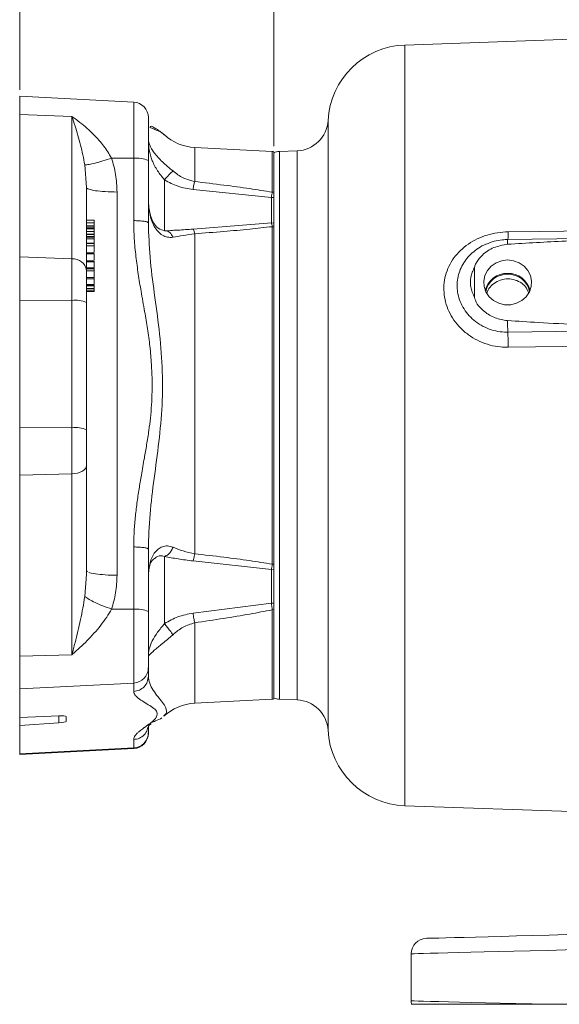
# Model space of a CAD drawing. Header units: inches. Extents: x 0.3 to 33.9, y 0.2 to 21.6.
# Tile 8 of 27: x 16.8 to 21, y 5 to 12.7. Entities that reach past the tile are written whole.
import ezdxf

# ---------------------------------------------------------------- set-up
doc = ezdxf.new("R2010")
doc.units = ezdxf.units.IN
doc.header["$MEASUREMENT"] = 0
doc.layers.add('SLD-0', color=7, linetype='Continuous', lineweight=15)
doc.styles.add('SLDTEXTSTYLE0', font='TXT', dxfattribs={"width": 0.75})
doc.dimstyles.new('SLDDIMSTYLE0', dxfattribs={"dimtxt": 0.25, "dimasz": 0.13, "dimexe": 0, "dimexo": 0.0625, "dimgap": 0.0625, "dimtad": 0, "dimtih": 1, "dimtoh": 1, "dimrnd": 1e-09, "dimzin": 12, "dimdsep": 46, "dimtxsty": 'SLDTEXTSTYLE0', "dimsah": 1, "dimcen": 0.09, "dimadec": 0, "dimazin": 3, "dimtfac": 1, "dimtofl": 0, "dimtmove": 0, "dimatfit": 3, "dimfxl": 1, "dimfrac": 2, "dimtolj": 1, "dimtzin": 12, "dimarcsym": 0})

# ---------------------------------------------------------------- blocks, each defined once
blk = doc.blocks.new('_D_8')
at = {"layer": 'SLD-0'}
for p, q in [((18.751, 11.6936), (18.751, 13.5957)), ((18.751, 13.4707), (20.4163, 13.4707)), ((20.5559, 13.5075), (20.5051, 13.5075)), ((20.5051, 13.5075), (20.5051, 13.1106)), ((21.5141, 13.5075), (21.5649, 13.5075)), ((21.5649, 13.5075), (21.5649, 13.1106)), ((23.319, 13.4707), (21.6536, 13.4707)), ((20.5051, 13.1106), (20.5559, 13.1106)), ((21.5649, 13.1106), (21.5141, 13.1106))]:
    blk.add_line(p, q, dxfattribs=at)
for points in [[(18.751, 13.4707), (18.881, 13.4507), (18.881, 13.4907)], [(23.319, 13.4707), (23.189, 13.4907), (23.189, 13.4507)]]:
    blk.add_solid(points, dxfattribs=at)
at = {"layer": 'SLD-0', "char_height": 0.25, "attachment_point": 1, "style": 'SLDTEXTSTYLE0'}
for s, insert in [('4.57', (20.6101, 13.8805, -2.4475)), ('116.0', (20.6193, 13.4329, -2.4475))]:
    blk.add_mtext(s, dxfattribs=dict(at, insert=insert))
blk = doc.blocks.new('_D_9')
at = {"layer": 'SLD-0'}
for p, q in [((16.776, 12.1331), (16.776, 14.7768)), ((16.776, 14.6518), (19.4288, 14.6518)), ((19.5684, 14.6886), (19.5176, 14.6886)), ((19.5176, 14.6886), (19.5176, 14.2917)), ((20.5266, 14.6886), (20.5774, 14.6886)), ((20.5774, 14.6886), (20.5774, 14.2917)), ((23.319, 14.6518), (20.6661, 14.6518)), ((19.5176, 14.2917), (19.5684, 14.2917)), ((20.5774, 14.2917), (20.5266, 14.2917))]:
    blk.add_line(p, q, dxfattribs=at)
for points in [[(16.776, 14.6518), (16.906, 14.6318), (16.906, 14.6718)], [(23.319, 14.6518), (23.189, 14.6718), (23.189, 14.6318)]]:
    blk.add_solid(points, dxfattribs=at)
at = {"layer": 'SLD-0', "char_height": 0.25, "attachment_point": 1, "style": 'SLDTEXTSTYLE0'}
for s, insert in [('6.54', (19.6226, 15.0616, -2.4475)), ('166.2', (19.6318, 14.614, -2.4475))]:
    blk.add_mtext(s, dxfattribs=dict(at, insert=insert))

msp = doc.modelspace()

# ---------------------------------------------------------------- linework, layer by layer
at = {"color": 7, "linetype": 'Continuous', "lineweight": 15}
for p, q in [((23.319, 12.6045), (19.7703, 12.4806)), ((17.6622, 12.0367), (16.776, 12.0831)), ((16.776, 12.0831), (16.776, 11.9419)), ((16.776, 11.9419), (17.1822, 11.926)), ((16.776, 11.9419), (16.776, 10.8339)), ((17.1822, 10.818), (17.1822, 11.926)), ((17.8972, 11.784), (17.898, 11.7829)), ((18.7391, 11.6525), (18.1361, 11.6841)), ((18.751, 11.3358), (18.751, 11.6507)), ((18.932, 11.6584), (18.7948, 11.6536)), ((17.4899, 11.6016), (17.6622, 11.6003)), ((17.6622, 11.1158), (17.6622, 11.6003)), ((17.776, 11.5836), (17.776, 11.0991)), ((17.296, 11.3727), (17.282, 11.5493)), ((17.296, 10.7288), (17.296, 11.3727)), ((17.5329, 11.3378), (17.5329, 8.3595)), ((18.1235, 11.3574), (18.7329, 11.2964)), ((18.7391, 11.3374), (18.751, 11.3358)), ((18.751, 11.0682), (18.751, 11.3358)), ((18.7328, 11.2964), (18.7328, 11.0976)), ((18.7328, 11.2964), (18.751, 11.2954)), ((17.356, 11.1203), (17.296, 11.1203)), ((17.356, 11.1182), (17.296, 11.1182)), ((17.356, 11.0978), (17.296, 11.0978)), ((17.356, 11.0766), (17.356, 11.0978)), ((18.7329, 11.0976), (18.1235, 11.0503)), ((18.7328, 11.0976), (18.751, 11.0958)), ((17.356, 11.0757), (17.296, 11.0757)), ((17.296, 11.0735), (17.356, 11.0735)), ((17.356, 11.06), (17.296, 11.06)), ((17.356, 11.0539), (17.296, 11.0539)), ((17.356, 11.0518), (17.296, 11.0518)), ((17.356, 11.0314), (17.296, 11.0314)), ((17.356, 11.0102), (17.356, 11.0314)), ((17.9558, 11.0389), (17.9141, 11.037)), ((17.9635, 11.0399), (17.9506, 11.0393)), ((18.7391, 11.0688), (18.7391, 8.4459)), ((18.751, 11.0675), (18.7391, 11.0688)), ((18.751, 8.4468), (18.751, 11.0675)), ((17.356, 11.0093), (17.296, 11.0093)), ((17.296, 11.0071), (17.356, 11.0071)), ((17.356, 10.9936), (17.296, 10.9936)), ((17.356, 10.9863), (17.296, 10.9863)), ((17.296, 10.9755), (17.356, 10.9755)), ((17.356, 10.9755), (17.356, 10.9863)), ((17.356, 10.9417), (17.356, 10.9755)), ((18.1361, 11.0137), (18.1361, 8.5264)), ((20.5578, 10.968), (20.5705, 10.9688)), ((22.3706, 10.9923), (20.5701, 10.9695)), ((17.356, 10.9408), (17.296, 10.9408)), ((17.296, 10.9373), (17.356, 10.9373)), ((17.356, 10.9203), (17.296, 10.9203)), ((17.356, 10.8697), (17.356, 10.9203)), ((17.1822, 10.818), (16.776, 10.8339)), ((16.776, 10.8339), (16.776, 10.4988)), ((17.1822, 10.4959), (17.1822, 10.818)), ((17.356, 10.8658), (17.296, 10.8658)), ((17.296, 10.8581), (17.356, 10.8581)), ((17.356, 10.8039), (17.296, 10.8039)), ((17.296, 10.7953), (17.356, 10.7953)), ((17.356, 10.8494), (17.356, 10.8541)), ((17.296, 10.7498), (17.356, 10.7498)), ((17.296, 10.7471), (17.356, 10.7471)), ((17.356, 10.7448), (17.296, 10.7448)), ((17.296, 10.7412), (17.356, 10.7412)), ((17.356, 10.7243), (17.296, 10.7243)), ((17.356, 10.676), (17.356, 10.7243)), ((20.3122, 10.5187), (20.3122, 10.7522)), ((17.356, 10.6732), (17.296, 10.6732)), ((17.296, 10.6646), (17.356, 10.6646)), ((17.356, 10.6534), (17.356, 10.6616)), ((17.296, 10.6191), (17.356, 10.6191)), ((17.296, 10.6164), (17.356, 10.6164)), ((17.356, 10.61), (17.296, 10.61)), ((17.296, 10.6078), (17.356, 10.6078)), ((17.356, 10.5873), (17.296, 10.5873)), ((17.356, 10.5856), (17.296, 10.5856)), ((17.356, 10.5709), (17.296, 10.5709)), ((17.296, 10.5649), (17.356, 10.5649)), ((17.1822, 10.4959), (16.776, 10.4988)), ((16.776, 10.4988), (16.776, 9.5086)), ((17.1822, 9.5057), (17.1822, 10.4959)), ((17.296, 9.4889), (17.296, 10.4791)), ((21.4455, 10.2597), (20.5703, 10.2487)), ((17.1822, 9.5057), (16.776, 9.5086)), ((16.776, 9.5086), (16.776, 9.1372)), ((17.1822, 9.1485), (17.1822, 9.5057)), ((17.296, 8.3944), (17.296, 9.2121)), ((17.1822, 9.1485), (16.776, 9.1372)), ((16.776, 9.1372), (16.776, 7.7301)), ((17.1822, 7.7414), (17.1822, 9.1485)), ((17.6622, 8.0951), (17.6622, 8.5796)), ((17.776, 8.5629), (17.776, 8.0783)), ((17.9022, 7.9841), (17.9022, 8.5058)), ((18.1235, 8.4707), (18.7329, 8.4043)), ((18.7391, 8.4458), (18.751, 8.4468)), ((18.751, 8.0922), (18.751, 8.4445)), ((17.2942, 8.3691), (17.296, 8.3944)), ((17.3045, 8.3882), (17.296, 8.3944)), ((18.7328, 8.4043), (18.751, 8.4059)), ((18.7328, 8.4043), (18.7328, 8.1416)), ((18.7329, 8.1416), (18.1235, 8.065)), ((18.7328, 8.1416), (18.751, 8.1421)), ((17.6622, 8.0951), (17.4899, 8.0963)), ((17.6622, 7.5219), (17.6622, 8.0951)), ((18.7391, 8.091), (18.751, 8.0922)), ((18.751, 7.3984), (18.751, 8.0922)), ((17.1822, 7.7414), (16.776, 7.7301)), ((16.776, 7.7301), (16.776, 7.4759)), ((17.776, 7.5754), (17.776, 7.6406)), ((17.6622, 7.5219), (16.776, 7.4759)), ((17.6622, 7.4567), (17.6622, 7.5219)), ((17.7717, 7.5536), (17.776, 7.5754)), ((17.7815, 7.5357), (17.7738, 7.553)), ((16.776, 7.4759), (16.776, 7.2546)), ((18.1361, 7.365), (18.7391, 7.3966)), ((18.7948, 7.3955), (18.932, 7.3907)), ((16.776, 7.2546), (17.0812, 7.2667)), ((16.776, 7.1927), (16.776, 7.2546)), ((17.0812, 7.2123), (16.776, 7.1927)), ((17.136, 7.2612), (17.136, 7.2234)), ((16.776, 7.1927), (16.776, 6.9714)), ((17.776, 7.136), (17.776, 7.1825)), ((17.6622, 7.0174), (17.6622, 7.0825)), ((16.776, 6.9714), (17.6622, 7.0174)), ((16.776, 6.9659), (17.6622, 7.0124)), ((16.776, 6.9714), (16.776, 6.9659)), ((19.7703, 6.5685), (21.2674, 6.5162)), ((19.819, 5.0514), (19.819, 5.4176)), ((21.7666, 5.0249), (20.8955, 5.0249))]:
    msp.add_line(p, q, dxfattribs=at)
at = {"color": 8, "linetype": 'Continuous', "lineweight": 15}
for p, q in [((19.7703, 12.4806), (19.7703, 9.5245)), ((17.6622, 11.6003), (17.6622, 12.0367)), ((19.1729, 11.8947), (19.1729, 7.1544)), ((18.1361, 11.6841), (18.1361, 11.4197)), ((18.7391, 11.6525), (18.7391, 11.3374)), ((18.7948, 11.6536), (18.7948, 9.5245)), ((18.932, 9.5245), (18.932, 11.6584)), ((17.9022, 11.0361), (17.9022, 11.4318)), ((18.7948, 9.5245), (18.7948, 7.3955)), ((18.932, 7.3907), (18.932, 9.5245)), ((19.7703, 9.5245), (19.7703, 6.5685)), ((17.282, 8.1934), (17.2942, 8.3691)), ((18.7391, 8.0909), (18.7391, 7.3966)), ((18.1361, 7.99), (18.1361, 7.365)), ((17.0812, 7.2667), (17.0812, 7.2123)), ((17.6622, 7.0124), (17.6622, 7.0174))]:
    msp.add_line(p, q, dxfattribs=at)
at = {"color": 7, "linetype": 'Continuous', "lineweight": 15, "flags": 128}
for points in [[(20.5732, 11.0287), (20.813, 11.0318), (21.7724, 11.0442), (23.319, 11.0641)], [(20.569, 10.8098), (20.5225, 10.8043), (20.479, 10.7882), (20.4411, 10.7626), (20.4113, 10.7289), (20.3914, 10.6894), (20.3826, 10.6464), (20.3856, 10.6028), (20.4, 10.5613), (20.4251, 10.5244), (20.4592, 10.4945), (20.5002, 10.4734), (20.5456, 10.4625), (20.5924, 10.4625), (20.6377, 10.4734), (20.6787, 10.4945), (20.7128, 10.5244), (20.7379, 10.5613), (20.7524, 10.6028), (20.7553, 10.6464), (20.7466, 10.6894), (20.7266, 10.7289), (20.6968, 10.7626), (20.6589, 10.7882), (20.6154, 10.8043), (20.569, 10.8098)], [(21.4483, 10.1421), (21.2085, 10.1392), (20.5732, 10.1312)], [(17.296, 9.2121), (17.2938, 9.2001), (17.2874, 9.1885), (17.277, 9.1778), (17.263, 9.1683), (17.2459, 9.1603), (17.2262, 9.1543), (17.2047, 9.1503), (17.1822, 9.1485)], [(19.9358, 5.5376), (19.942, 5.5378), (19.9606, 5.5383), (19.9915, 5.5391), (20.0344, 5.5402), (20.089, 5.5416), (20.1551, 5.5433), (20.2321, 5.5454), (20.3196, 5.5477), (20.417, 5.5502), (20.5236, 5.553), (20.6388, 5.556), (20.7617, 5.5592), (20.8916, 5.5626), (21.0276, 5.5662), (21.1688, 5.5699), (21.3143, 5.5737), (21.463, 5.5776), (21.6142, 5.5816), (21.7666, 5.5855)], [(21.7666, 5.4656), (21.6125, 5.4618), (21.4596, 5.458), (21.3089, 5.4543), (21.1612, 5.4507), (21.0175, 5.4471), (20.8785, 5.4437), (20.7451, 5.4404), (20.6181, 5.4373), (20.4983, 5.4344), (20.3864, 5.4316), (20.283, 5.4291), (20.1887, 5.4267), (20.1042, 5.4247), (20.0299, 5.4228), (19.9662, 5.4213), (19.9136, 5.42), (19.8724, 5.419), (19.8428, 5.4182), (19.8249, 5.4178), (19.819, 5.4176)], [(19.819, 5.0514), (19.825, 5.0513), (19.8432, 5.0508), (19.8734, 5.0501), (19.9153, 5.0491), (19.9688, 5.0478), (20.0336, 5.0462), (20.1092, 5.0443), (20.1951, 5.0422), (20.2909, 5.0398), (20.396, 5.0372), (20.5097, 5.0344), (20.6314, 5.0314), (20.7602, 5.0283), (20.8955, 5.0249)]]:
    msp.add_lwpolyline(points, dxfattribs=at)
at = {"color": 7, "linetype": 'Continuous', "lineweight": 15}
for centre, radius, start, end in [((19.792, 11.861), 0.62, 92, 176.88827), ((17.656, 11.9169), 0.12, 360, 87), ((18.9233, 11.9082), 0.25, 272, 356.88827), ((18.156, 12.0636), 0.38, 227.39601, 267), ((18.736, 11.5926), 0.06, 75.52249, 87), ((18.799, 11.5337), 0.12, 92, 113.57818), ((17.689, 11.3879), 0.2142, 66.0548, 97.18895), ((17.191, 10.7121), 0.1063, 9.02463, 94.71563), ((20.5641, 10.5304), 0.1752, 88.39286, 165.64629), ((20.564, 10.5313), 0.1681, 88.3112, 169.01038), ((20.5739, 10.5304), 0.1752, 14.35434, 91.60651), ((20.5739, 10.5313), 0.1681, 10.98969, 91.68874), ((17.209, 10.2834), 0.2142, 66.05472, 97.18895), ((23.0665, 10.3648), 2.4989, 180.5846, 182.66136), ((17.8147, 10.1227), 2.7585, 0.17796, 2.61975), ((17.209, 9.2932), 0.2142, 66.05452, 97.18907), ((17.689, 7.8826), 0.2142, 66.05523, 97.18859), ((17.6566, 7.6411), 0.1193, 272.70003, 359.73547), ((18.156, 6.9855), 0.38, 93, 132.99119), ((18.736, 7.4565), 0.06, 273, 284.47751), ((18.799, 7.5154), 0.12, 246.42182, 268), ((18.9233, 7.1409), 0.25, 3.11173, 88), ((17.6566, 7.1366), 0.1193, 272.6998, 359.73556), ((17.656, 7.1322), 0.12, 273, 0), ((19.792, 7.1881), 0.62, 183.11173, 268), ((19.939, 5.4176), 0.12, 91.5, 180), ((19.939, 5.0514), 0.12, 180, 192.75741)]:
    msp.add_arc(centre, radius, start, end, dxfattribs=at)
at = {"color": 8, "linetype": 'Continuous', "lineweight": 15}
for centre, radius, start, end in [((20.2498, 11.0134), 0.3237, 352.15376, 2.71671), ((20.7351, 10.9402), 0.1676, 169.92656, 182.91209)]:
    msp.add_arc(centre, radius, start, end, dxfattribs=at)
at = {"color": 7, "linetype": 'Continuous', "lineweight": 15}
for centre, start_param, end_param in [((17.076, 7.2581), 6.275809, 7.759339), ((17.076, 7.2203), 4.792279, 6.275809)]:
    msp.add_ellipse(centre, major_axis=(0.06, 0.0032), ratio=0.139378, start_param=start_param, end_param=end_param, dxfattribs=at)
for points, knots in [([(17.1822, 11.926), (17.1903, 11.9013), (17.2057, 11.8537), (17.228, 11.7791), (17.2485, 11.7041), (17.2672, 11.6282), (17.2771, 11.5752), (17.282, 11.5493)], [0, 0, 0, 0, 0.217519, 0.419967, 0.620321, 0.81459, 1, 1, 1, 1]), ([(17.1822, 11.926), (17.2031, 11.9109), (17.2428, 11.882), (17.3003, 11.8337), (17.3628, 11.7742), (17.4305, 11.7001), (17.4703, 11.634), (17.4899, 11.6016)], [0, 0, 0, 0, 0.1838597, 0.3501776, 0.5141937, 0.7618964, 1, 1, 1, 1]), ([(17.776, 11.9157), (17.776, 11.9161), (17.776, 11.918), (17.776, 11.9075), (17.776, 11.8826), (17.776, 11.8411), (17.776, 11.7869), (17.776, 11.7231), (17.776, 11.6546), (17.776, 11.6068), (17.776, 11.5836)], [0, 0, 0, 0, 0.029866, 0.165473, 0.306719, 0.450961, 0.595204, 0.736449, 0.872056, 1, 1, 1, 1]), ([(17.8983, 11.7841), (17.8872, 11.7934), (17.863, 11.8137), (17.8261, 11.8363), (17.7994, 11.8525), (17.7922, 11.8477), (17.7896, 11.8459)], [0, 0, 0, 0, 0.236233, 0.512534, 0.819929, 1, 1, 1, 1]), ([(17.9022, 11.4318), (17.9022, 11.4319), (17.9014, 11.4328), (17.8825, 11.4554), (17.8433, 11.5049), (17.8017, 11.5848), (17.7788, 11.67), (17.777, 11.7181), (17.776, 11.7436)], [0, 0, 0, 0, 0.001072, 0.00884, 0.221406, 0.454856, 0.711389, 1, 1, 1, 1]), ([(17.776, 11.7436), (17.7776, 11.7314), (17.7809, 11.7075), (17.8112, 11.6545), (17.8497, 11.6082), (17.8852, 11.5722), (17.9259, 11.536), (17.9537, 11.5131), (17.9679, 11.5015)], [0, 0, 0, 0, 0.264292, 0.514646, 0.639427, 0.755184, 0.875411, 1, 1, 1, 1]), ([(17.282, 11.5493), (17.2918, 11.5501), (17.3115, 11.5516), (17.3615, 11.5627), (17.4221, 11.5794), (17.4673, 11.5942), (17.4899, 11.6016)], [0, 0, 0, 0, 0.250037, 0.499973, 0.749922, 1, 1, 1, 1]), ([(17.4899, 11.6016), (17.5023, 11.5594), (17.5278, 11.4732), (17.5312, 11.3836), (17.5329, 11.3378)], [0, 0, 0, 0, 0.48899, 1, 1, 1, 1]), ([(17.9679, 11.5015), (17.9633, 11.498), (17.9542, 11.4911), (17.9317, 11.4684), (17.9134, 11.4457), (17.9022, 11.4318)], [0, 0, 0, 0, 0.280676, 0.561227, 1, 1, 1, 1]), ([(17.9679, 11.5015), (17.9933, 11.4819), (18.0432, 11.4437), (18.1055, 11.4276), (18.1361, 11.4197)], [0, 0, 0, 0, 0.509707, 1, 1, 1, 1]), ([(17.9022, 11.4318), (17.9364, 11.4136), (18.0057, 11.3765), (18.0839, 11.3638), (18.1235, 11.3574)], [0, 0, 0, 0, 0.492473, 1, 1, 1, 1]), ([(18.1361, 11.4197), (18.134, 11.4118), (18.1298, 11.396), (18.1256, 11.3702), (18.1235, 11.3574)], [0, 0, 0, 0, 0.5, 1, 1, 1, 1]), ([(18.1361, 11.4197), (18.2118, 11.4105), (18.3548, 11.3932), (18.556, 11.3661), (18.6808, 11.3466), (18.7391, 11.3374)], [0, 0, 0, 0, 0.375028, 0.708296, 1, 1, 1, 1]), ([(17.5329, 11.3378), (17.5014, 11.3385), (17.4386, 11.3399), (17.3607, 11.3481), (17.3065, 11.3594), (17.2995, 11.3682), (17.296, 11.3727)], [0, 0, 0, 0, 0.25, 0.499999, 0.75, 1, 1, 1, 1]), ([(18.7328, 11.2964), (18.7339, 11.3045), (18.736, 11.3206), (18.7381, 11.3318), (18.7391, 11.3374)], [0, 0, 0, 0, 0.498106, 1, 1, 1, 1]), ([(18.751, 11.2954), (18.751, 11.301), (18.751, 11.3116), (18.751, 11.3252), (18.751, 11.3323), (18.751, 11.3358)], [0, 0, 0, 0, 0.349974, 0.6711, 1, 1, 1, 1]), ([(17.9141, 11.037), (17.8975, 11.0388), (17.8634, 11.0426), (17.8146, 11.0938), (17.7815, 11.1784), (17.7779, 11.2508), (17.776, 11.289)], [0, 0, 0, 0, 0.2213972, 0.454754, 0.712408, 1, 1, 1, 1]), ([(17.9679, 10.9864), (17.9537, 10.9857), (17.9259, 10.9842), (17.8851, 11.0009), (17.8497, 11.0298), (17.8112, 11.0835), (17.7808, 11.1721), (17.7776, 11.2494), (17.776, 11.289)], [0, 0, 0, 0, 0.124655, 0.244916, 0.36085, 0.485732, 0.736129, 1, 1, 1, 1]), ([(17.356, 11.1182), (17.356, 11.1176), (17.356, 11.116), (17.356, 11.1109), (17.356, 11.1046), (17.356, 11.0997), (17.356, 11.0978)], [0, 0, 0, 0, 0.113921, 0.296222, 0.733113, 1, 1, 1, 1]), ([(17.6622, 8.5796), (17.6629, 8.6172), (17.6642, 8.6925), (17.6736, 8.8056), (17.687, 8.9189), (17.7035, 9.0293), (17.7232, 9.1466), (17.7433, 9.2603), (17.7633, 9.3766), (17.7799, 9.4795), (17.793, 9.5828), (17.8013, 9.6838), (17.8054, 9.7886), (17.8052, 9.8935), (17.8004, 10.0104), (17.7895, 10.1377), (17.7708, 10.2745), (17.7458, 10.4169), (17.7207, 10.5583), (17.6971, 10.7011), (17.6787, 10.8374), (17.6651, 10.9762), (17.6632, 11.0693), (17.6622, 11.1158)], [0, 0, 0, 0, 0.044121, 0.088391, 0.133264, 0.178143, 0.219565, 0.272967, 0.313821, 0.358278, 0.395356, 0.436113, 0.477345, 0.518447, 0.559227, 0.614603, 0.668261, 0.721146, 0.784062, 0.836547, 0.890812, 0.945373, 1, 1, 1, 1]), ([(17.6622, 11.1158), (17.6773, 11.1155), (17.7075, 11.1148), (17.7449, 11.1108), (17.7709, 11.1054), (17.7743, 11.1012), (17.776, 11.0991)], [0, 0, 0, 0, 0.2500008, 0.4999986, 0.7500008, 1, 1, 1, 1]), ([(17.776, 11.0991), (17.7791, 11.0098), (17.7855, 10.8278), (17.8221, 10.5522), (17.8619, 10.2689), (17.8878, 9.9783), (17.8874, 9.6853), (17.8596, 9.3963), (17.8209, 9.1143), (17.7852, 8.8371), (17.779, 8.6531), (17.776, 8.5629)], [0, 0, 0, 0, 0.107097, 0.218314, 0.33113, 0.446406, 0.562697, 0.674583, 0.78576, 0.894964, 1, 1, 1, 1]), ([(18.7391, 11.0688), (18.7381, 11.0751), (18.736, 11.0878), (18.7339, 11.0943), (18.7328, 11.0975)], [0, 0, 0, 0, 0.501903, 1, 1, 1, 1]), ([(17.356, 11.0756), (17.356, 11.0756), (17.356, 11.0757), (17.356, 11.0751), (17.356, 11.074), (17.356, 11.0735)], [0, 0, 0, 0, 0.291287, 0.67663, 1, 1, 1, 1]), ([(17.356, 11.06), (17.356, 11.0604), (17.356, 11.0615), (17.356, 11.0645), (17.356, 11.068), (17.356, 11.0714), (17.356, 11.0728), (17.356, 11.0735)], [0, 0, 0, 0, 0.100321, 0.269664, 0.605407, 0.831019, 1, 1, 1, 1]), ([(17.356, 11.06), (17.356, 11.0592), (17.356, 11.0572), (17.356, 11.0559), (17.356, 11.0552)], [0, 0, 0, 0, 0.387628, 1, 1, 1, 1]), ([(17.356, 11.0518), (17.356, 11.0512), (17.356, 11.0496), (17.356, 11.0445), (17.356, 11.0382), (17.356, 11.0333), (17.356, 11.0314)], [0, 0, 0, 0, 0.113921, 0.296222, 0.733113, 1, 1, 1, 1]), ([(17.9022, 11.037), (17.9093, 11.0369), (17.9235, 11.0367), (17.9478, 11.0221), (17.9603, 10.9999), (17.9679, 10.9864)], [0, 0, 0, 0, 0.2806743, 0.5612252, 1, 1, 1, 1]), ([(18.1235, 11.0503), (18.1256, 11.0476), (18.1298, 11.0422), (18.134, 11.0232), (18.1361, 11.0137)], [0, 0, 0, 0, 0.500001, 1, 1, 1, 1]), ([(18.7391, 11.0688), (18.6808, 11.0623), (18.5559, 11.0483), (18.3547, 11.0303), (18.2118, 11.0195), (18.1361, 11.0137)], [0, 0, 0, 0, 0.291847, 0.625114, 1, 1, 1, 1]), ([(18.751, 11.0674), (18.751, 11.0718), (18.751, 11.0802), (18.751, 11.0897), (18.751, 11.0937), (18.751, 11.0958)], [0, 0, 0, 0, 0.349839, 0.67103, 1, 1, 1, 1]), ([(20.5732, 10.1312), (20.5535, 10.1316), (20.5058, 10.1326), (20.4312, 10.1469), (20.3524, 10.1748), (20.2798, 10.2152), (20.2155, 10.2659), (20.1616, 10.3259), (20.1192, 10.3926), (20.0898, 10.4645), (20.0736, 10.5394), (20.0718, 10.6153), (20.084, 10.6901), (20.1104, 10.7613), (20.1497, 10.8272), (20.2009, 10.8856), (20.2623, 10.9355), (20.3322, 10.9756), (20.4087, 11.0052), (20.4898, 11.0242), (20.5454, 11.0272), (20.5732, 11.0287)], [0, 0, 0, 0, 0.038377, 0.09291, 0.147439, 0.201566, 0.255685, 0.308751, 0.361806, 0.414177, 0.466541, 0.51909, 0.571642, 0.624715, 0.677797, 0.731116, 0.784444, 0.838115, 0.891791, 0.945895, 1, 1, 1, 1]), ([(17.356, 11.0092), (17.356, 11.0092), (17.356, 11.0093), (17.356, 11.0087), (17.356, 11.0076), (17.356, 11.0071)], [0, 0, 0, 0, 0.291287, 0.67663, 1, 1, 1, 1]), ([(17.356, 10.9936), (17.356, 10.994), (17.356, 10.9951), (17.356, 10.9981), (17.356, 11.0016), (17.356, 11.005), (17.356, 11.0064), (17.356, 11.0071)], [0, 0, 0, 0, 0.100321, 0.2696653, 0.6054076, 0.8310197, 1, 1, 1, 1]), ([(17.356, 10.9936), (17.356, 10.9929), (17.356, 10.9907), (17.356, 10.9884), (17.356, 10.987), (17.356, 10.9863)], [0, 0, 0, 0, 0.220956, 0.60678, 1, 1, 1, 1]), ([(18.1361, 11.0137), (18.1054, 11.0092), (18.0431, 11.0001), (17.9932, 10.991), (17.9679, 10.9864)], [0, 0, 0, 0, 0.492137, 1, 1, 1, 1]), ([(20.5701, 10.9684), (20.5561, 10.9682), (20.52, 10.9678), (20.4627, 10.9568), (20.4218, 10.9412), (20.4015, 10.9335)], [0, 0, 0, 0, 0.242092, 0.623797, 1, 1, 1, 1]), ([(22.6688, 10.9959), (22.5888, 10.995), (22.1888, 10.9903), (21.6385, 10.979), (21.018, 10.9597), (20.7178, 10.941), (20.5677, 10.9317)], [0, 0, 0, 0, 0.114153, 0.570776, 0.785343, 1, 1, 1, 1]), ([(17.356, 10.9373), (17.356, 10.9382), (17.356, 10.9398), (17.356, 10.9409), (17.356, 10.9407), (17.356, 10.9407)], [0, 0, 0, 0, 0.53213, 0.901896, 1, 1, 1, 1]), ([(17.356, 10.9203), (17.356, 10.9221), (17.356, 10.9259), (17.356, 10.9307), (17.356, 10.9344), (17.356, 10.9364), (17.356, 10.9371), (17.356, 10.9373)], [0, 0, 0, 0, 0.3066163, 0.6364539, 0.8265049, 0.9565544, 1, 1, 1, 1]), ([(20.5677, 10.9317), (20.5316, 10.9255), (20.4595, 10.9131), (20.3764, 10.8585), (20.3328, 10.8045), (20.3151, 10.77), (20.3128, 10.7563), (20.3122, 10.7522)], [0, 0, 0, 0, 0.322606, 0.642639, 0.869131, 0.960935, 1, 1, 1, 1]), ([(17.356, 10.8108), (17.356, 10.8143), (17.356, 10.8228), (17.356, 10.8375), (17.356, 10.8504), (17.356, 10.8564), (17.356, 10.8581)], [0, 0, 0, 0, 0.22063, 0.522784, 0.8641, 1, 1, 1, 1]), ([(17.356, 10.7953), (17.356, 10.7969), (17.356, 10.8012), (17.356, 10.8042), (17.356, 10.8035), (17.356, 10.8034)], [0, 0, 0, 0, 0.319772, 0.868958, 1, 1, 1, 1]), ([(17.356, 10.7498), (17.356, 10.7504), (17.356, 10.7528), (17.356, 10.7599), (17.356, 10.772), (17.356, 10.7853), (17.356, 10.7925), (17.356, 10.7953)], [0, 0, 0, 0, 0.044817, 0.175112, 0.424423, 0.780643, 1, 1, 1, 1]), ([(17.296, 10.4791), (17.296, 10.5026), (17.296, 10.55), (17.296, 10.6166), (17.296, 10.678), (17.296, 10.7119), (17.296, 10.7288)], [0, 0, 0, 0, 0.2480752, 0.5000002, 0.7519247, 1, 1, 1, 1]), ([(17.356, 10.7412), (17.356, 10.7422), (17.356, 10.7438), (17.356, 10.7449), (17.356, 10.7447), (17.356, 10.7447)], [0, 0, 0, 0, 0.532129, 0.901896, 1, 1, 1, 1]), ([(17.356, 10.7243), (17.356, 10.7261), (17.356, 10.7298), (17.356, 10.7347), (17.356, 10.7384), (17.356, 10.7403), (17.356, 10.7411), (17.356, 10.7412)], [0, 0, 0, 0, 0.306615, 0.63645, 0.826502, 0.956542, 1, 1, 1, 1]), ([(20.3122, 10.7522), (20.3056, 10.7398), (20.2863, 10.7032), (20.2774, 10.6504), (20.282, 10.5829), (20.2996, 10.5455), (20.3122, 10.5187)], [0, 0, 0, 0, 0.169372, 0.500138, 0.642092, 1, 1, 1, 1]), ([(17.356, 10.6646), (17.356, 10.6662), (17.356, 10.6705), (17.356, 10.6735), (17.356, 10.6729), (17.356, 10.6727)], [0, 0, 0, 0, 0.319772, 0.868958, 1, 1, 1, 1]), ([(17.356, 10.6191), (17.356, 10.6197), (17.356, 10.6221), (17.356, 10.6292), (17.356, 10.6413), (17.356, 10.6546), (17.356, 10.6618), (17.356, 10.6646)], [0, 0, 0, 0, 0.044821, 0.175113, 0.424425, 0.780643, 1, 1, 1, 1]), ([(20.7315, 10.5568), (20.7246, 10.5719), (20.7102, 10.6034), (20.668, 10.639), (20.6149, 10.661), (20.5562, 10.6653), (20.4989, 10.6519), (20.4504, 10.6216), (20.4182, 10.5863), (20.4105, 10.5603), (20.4079, 10.5516)], [0, 0, 0, 0, 0.123653, 0.258367, 0.393563, 0.528756, 0.66359, 0.798199, 0.932889, 1, 1, 1, 1]), ([(17.356, 10.61), (17.356, 10.6105), (17.356, 10.6116), (17.356, 10.6133), (17.356, 10.6143), (17.356, 10.6146)], [0, 0, 0, 0, 0.329922, 0.811818, 1, 1, 1, 1]), ([(17.356, 10.6079), (17.356, 10.6079), (17.356, 10.608), (17.356, 10.6087), (17.356, 10.6096), (17.356, 10.61)], [0, 0, 0, 0, 0.367316, 0.717102, 1, 1, 1, 1]), ([(17.356, 10.6056), (17.356, 10.6049), (17.356, 10.6008), (17.356, 10.5952), (17.356, 10.591), (17.356, 10.5899)], [0, 0, 0, 0, 0.135601, 0.777293, 1, 1, 1, 1]), ([(17.356, 10.5873), (17.356, 10.5873), (17.356, 10.5873), (17.356, 10.5868), (17.356, 10.5859), (17.356, 10.5856)], [0, 0, 0, 0, 0.021503, 0.700172, 1, 1, 1, 1]), ([(17.356, 10.5709), (17.356, 10.5717), (17.356, 10.5735), (17.356, 10.5774), (17.356, 10.5813), (17.356, 10.5842), (17.356, 10.5853), (17.356, 10.5856)], [0, 0, 0, 0, 0.170529, 0.4051, 0.725012, 0.902482, 1, 1, 1, 1]), ([(17.356, 10.5709), (17.356, 10.5705), (17.356, 10.5682), (17.356, 10.5657), (17.356, 10.5654), (17.356, 10.5653)], [0, 0, 0, 0, 0.094158, 0.447875, 1, 1, 1, 1]), ([(20.3122, 10.5187), (20.3139, 10.5114), (20.3207, 10.4828), (20.3579, 10.4323), (20.4251, 10.3777), (20.5022, 10.3474), (20.5512, 10.3413), (20.5677, 10.3393)], [0, 0, 0, 0, 0.070467, 0.277117, 0.56329, 0.852377, 1, 1, 1, 1]), ([(20.5677, 10.3393), (20.6475, 10.3338), (20.9392, 10.3138), (21.2316, 10.3049), (21.444, 10.2985)], [0, 0, 0, 0, 0.273569, 1, 1, 1, 1]), ([(17.296, 9.2121), (17.296, 9.233), (17.296, 9.2751), (17.296, 9.3449), (17.296, 9.4171), (17.296, 9.4651), (17.296, 9.4889)], [0, 0, 0, 0, 0.248075, 0.5, 0.751925, 1, 1, 1, 1]), ([(17.6622, 8.5796), (17.6773, 8.5793), (17.7075, 8.5786), (17.7449, 8.5747), (17.7709, 8.5692), (17.7743, 8.565), (17.776, 8.5629)], [0, 0, 0, 0, 0.250001, 0.499999, 0.750001, 1, 1, 1, 1]), ([(17.776, 8.3343), (17.7776, 8.3719), (17.7809, 8.4451), (17.8112, 8.5216), (17.8497, 8.5638), (17.8852, 8.5834), (17.9259, 8.5902), (17.9537, 8.5822), (17.9679, 8.5781)], [0, 0, 0, 0, 0.26429, 0.514644, 0.639425, 0.755182, 0.87541, 1, 1, 1, 1]), ([(17.9679, 8.5781), (17.9633, 8.5679), (17.9542, 8.5475), (17.9317, 8.5189), (17.9134, 8.5108), (17.9022, 8.5058)], [0, 0, 0, 0, 0.280676, 0.561226, 1, 1, 1, 1]), ([(17.9679, 8.5781), (17.9933, 8.5677), (18.0432, 8.5473), (18.1055, 8.5333), (18.1361, 8.5264)], [0, 0, 0, 0, 0.509706, 1, 1, 1, 1]), ([(17.9022, 8.5058), (17.9364, 8.4991), (18.0057, 8.4855), (18.0839, 8.4757), (18.1235, 8.4707)], [0, 0, 0, 0, 0.492473, 1, 1, 1, 1]), ([(18.1361, 8.5264), (18.134, 8.5143), (18.1298, 8.4902), (18.1256, 8.4772), (18.1235, 8.4707)], [0, 0, 0, 0, 0.5, 1, 1, 1, 1]), ([(18.1361, 8.5264), (18.2118, 8.5178), (18.3548, 8.5016), (18.556, 8.4752), (18.6808, 8.4552), (18.7391, 8.4459)], [0, 0, 0, 0, 0.3750284, 0.7082958, 1, 1, 1, 1]), ([(17.8291, 8.4924), (17.821, 8.4873), (17.7966, 8.4722), (17.7796, 8.4178), (17.7772, 8.3632), (17.776, 8.3343)], [0, 0, 0, 0, 0.190064, 0.571203, 1, 1, 1, 1]), ([(18.7328, 8.4044), (18.7339, 8.41), (18.736, 8.4214), (18.7381, 8.4377), (18.7391, 8.4458)], [0, 0, 0, 0, 0.498105, 1, 1, 1, 1]), ([(18.751, 8.4059), (18.751, 8.4098), (18.751, 8.4172), (18.751, 8.4311), (18.751, 8.4415), (18.751, 8.4468)], [0, 0, 0, 0, 0.35001, 0.671118, 1, 1, 1, 1]), ([(17.5329, 8.3595), (17.5312, 8.3137), (17.5278, 8.2241), (17.5023, 8.1383), (17.4899, 8.0963)], [0, 0, 0, 0, 0.511011, 1, 1, 1, 1]), ([(17.282, 8.1934), (17.2771, 8.1638), (17.2672, 8.1031), (17.2485, 8.0135), (17.228, 7.9235), (17.2057, 7.8322), (17.1903, 7.7724), (17.1822, 7.7414)], [0, 0, 0, 0, 0.18539, 0.379715, 0.580057, 0.782464, 1, 1, 1, 1]), ([(17.4899, 8.0963), (17.4673, 8.1047), (17.4221, 8.1213), (17.3615, 8.1477), (17.3115, 8.1729), (17.2918, 8.1866), (17.282, 8.1934)], [0, 0, 0, 0, 0.250063, 0.500011, 0.749953, 1, 1, 1, 1]), ([(18.7391, 8.091), (18.7381, 8.0986), (18.736, 8.1138), (18.7339, 8.1323), (18.7328, 8.1416)], [0, 0, 0, 0, 0.501901, 1, 1, 1, 1]), ([(18.751, 8.0922), (18.751, 8.0974), (18.751, 8.1073), (18.751, 8.1243), (18.751, 8.1361), (18.751, 8.1421)], [0, 0, 0, 0, 0.34988, 0.67105, 1, 1, 1, 1]), ([(17.4899, 8.0963), (17.4777, 8.0751), (17.4527, 8.0315), (17.4059, 7.969), (17.3547, 7.9085), (17.3002, 7.851), (17.2429, 7.7951), (17.2031, 7.7599), (17.1822, 7.7414)], [0, 0, 0, 0, 0.153495, 0.315429, 0.486, 0.649931, 0.816225, 1, 1, 1, 1]), ([(17.776, 7.6406), (17.776, 7.6451), (17.776, 7.6545), (17.776, 7.6859), (17.776, 7.731), (17.776, 7.7896), (17.776, 7.8579), (17.776, 7.9317), (17.776, 8.0062), (17.776, 8.0548), (17.776, 8.0783)], [0, 0, 0, 0, 0.116516, 0.240011, 0.368641, 0.5, 0.631359, 0.759988, 0.883484, 1, 1, 1, 1]), ([(18.1235, 8.065), (18.0837, 8.0574), (18.0056, 8.0426), (17.9363, 8.0034), (17.9022, 7.9841)], [0, 0, 0, 0, 0.5093646, 1, 1, 1, 1]), ([(18.1361, 7.99), (18.134, 8.0009), (18.1298, 8.0227), (18.1256, 8.0509), (18.1235, 8.065)], [0, 0, 0, 0, 0.499999, 1, 1, 1, 1]), ([(18.7391, 8.0909), (18.6808, 8.0796), (18.5559, 8.0554), (18.3547, 8.0222), (18.2118, 8.0011), (18.1361, 7.99)], [0, 0, 0, 0, 0.291847, 0.625114, 1, 1, 1, 1]), ([(17.776, 7.7336), (17.777, 7.7499), (17.7789, 7.7806), (17.8017, 7.8459), (17.844, 7.9138), (17.8832, 7.9612), (17.9022, 7.9841)], [0, 0, 0, 0, 0.288377, 0.545661, 0.779726, 1, 1, 1, 1]), ([(17.9022, 7.9841), (17.9093, 7.9749), (17.9235, 7.9564), (17.9478, 7.9244), (17.9603, 7.9077), (17.9679, 7.8976)], [0, 0, 0, 0, 0.2806754, 0.5612267, 1, 1, 1, 1]), ([(17.9679, 7.8976), (17.9932, 7.919), (18.0431, 7.9612), (18.1054, 7.9805), (18.1361, 7.99)], [0, 0, 0, 0, 0.507863, 1, 1, 1, 1]), ([(17.9679, 7.8976), (17.9537, 7.8853), (17.9259, 7.8612), (17.8851, 7.8285), (17.8497, 7.7995), (17.8112, 7.7669), (17.7808, 7.7375), (17.7776, 7.735), (17.776, 7.7336)], [0, 0, 0, 0, 0.124656, 0.244916, 0.36085, 0.485732, 0.736129, 1, 1, 1, 1]), ([(17.8948, 7.2659), (17.9016, 7.2714), (17.9206, 7.2871), (17.9172, 7.3236), (17.8892, 7.3704), (17.8501, 7.4156), (17.8129, 7.4657), (17.783, 7.5185), (17.7783, 7.5568), (17.776, 7.5754)], [0, 0, 0, 0, 0.10309, 0.292534, 0.438147, 0.583043, 0.723645, 0.865395, 1, 1, 1, 1]), ([(17.6622, 7.0825), (17.6629, 7.0877), (17.6642, 7.0982), (17.674, 7.1144), (17.6858, 7.128), (17.6973, 7.139), (17.7069, 7.1472), (17.7186, 7.1567), (17.7304, 7.1656), (17.7402, 7.1727), (17.7457, 7.1766), (17.7486, 7.1787), (17.7501, 7.1798), (17.7508, 7.1803), (17.7512, 7.1806), (17.7514, 7.1807), (17.7515, 7.1808), (17.7515, 7.1808), (17.7516, 7.1809), (17.7516, 7.1809), (17.7516, 7.1809), (17.7516, 7.1809), (17.7516, 7.1809), (17.7516, 7.1809), (17.7516, 7.1809), (17.7485, 7.1793), (17.7859, 7.2048), (17.8066, 7.2201), (17.8284, 7.2411), (17.8406, 7.2602), (17.8464, 7.2837), (17.8379, 7.3104), (17.7997, 7.3395), (17.7512, 7.3679), (17.7059, 7.3965), (17.6701, 7.4259), (17.6649, 7.4465), (17.6622, 7.4567)], [0, 0, 0, 0, 0.041065, 0.082543, 0.125027, 0.144654, 0.165532, 0.187666, 0.215922, 0.23235, 0.24114, 0.245679, 0.247984, 0.249146, 0.249729, 0.250021, 0.250167, 0.25024, 0.250277, 0.250295, 0.250304, 0.250309, 0.250311, 0.250312, 0.250313, 0.250313, 0.302007, 0.350548, 0.400984, 0.451124, 0.500453, 0.584043, 0.666292, 0.750032, 0.834677, 0.917424, 1, 1, 1, 1]), ([(17.7738, 7.1788), (17.7749, 7.184), (17.7765, 7.1918), (17.7924, 7.2008), (17.7976, 7.2038)], [0, 0, 0, 0, 0.673735, 1, 1, 1, 1]), ([(17.8013, 7.2145), (17.8109, 7.2185), (17.833, 7.2277), (17.8706, 7.2414), (17.8812, 7.2522), (17.8815, 7.2525)], [0, 0, 0, 0, 0.4269237, 0.982739, 1, 1, 1, 1]), ([(20.8955, 5.0249), (20.8257, 5.0249), (20.6909, 5.0249), (20.5097, 5.0249), (20.3486, 5.0249), (20.2059, 5.0249), (20.0839, 5.0249), (19.9833, 5.0249), (19.8975, 5.0249), (19.8349, 5.0249), (19.8263, 5.0249), (19.8219, 5.0249)], [0, 0, 0, 0, 0.110367, 0.212962, 0.315885, 0.418482, 0.52113, 0.624104, 0.726755, 0.863377, 1, 1, 1, 1])]:
    msp.add_open_spline(points, degree=3, knots=knots, dxfattribs=at)
at = {"color": 8, "linetype": 'Continuous', "lineweight": 15}
for points, knots in [([(17.7877, 11.8401), (17.7971, 11.8365), (17.8161, 11.8291), (17.8566, 11.8109), (17.8885, 11.7962), (17.8964, 11.7851), (17.8972, 11.784)], [0, 0, 0, 0, 0.315709, 0.642199, 0.963303, 1, 1, 1, 1]), ([(18.1235, 11.0503), (18.0834, 11.0471), (18.0274, 11.0428), (17.9776, 11.0406), (17.9635, 11.0399)], [0, 0, 0, 0, 0.715769, 1, 1, 1, 1]), ([(20.5703, 10.2487), (20.5676, 10.2487), (20.5419, 10.2486), (20.4924, 10.2532), (20.4251, 10.2713), (20.3619, 10.3007), (20.3059, 10.3398), (20.2576, 10.3878), (20.2201, 10.4418), (20.1932, 10.5007), (20.179, 10.5576), (20.1733, 10.6331), (20.1897, 10.725), (20.2475, 10.827), (20.3242, 10.8927), (20.3789, 10.9255), (20.4005, 10.933), (20.4015, 10.9334)], [0, 0, 0, 0, 0.0077197, 0.0736331, 0.1416533, 0.2071263, 0.2746733, 0.3395885, 0.4065867, 0.4690833, 0.5335425, 0.583604, 0.7000849, 0.815196, 0.9342134, 0.996736, 1, 1, 1, 1]), ([(17.9022, 8.5058), (17.9022, 8.5058), (17.9014, 8.5061), (17.8825, 8.5118), (17.8524, 8.5137), (17.8349, 8.4977), (17.8291, 8.4924)], [0, 0, 0, 0, 0.003344, 0.027173, 0.677232, 1, 1, 1, 1]), ([(17.5329, 8.3595), (17.5013, 8.3602), (17.438, 8.3617), (17.3629, 8.3699), (17.3196, 8.3772), (17.3137, 8.3815), (17.3137, 8.3815)], [0, 0, 0, 0, 0.33297, 0.665939, 0.998909, 1, 1, 1, 1]), ([(17.6622, 7.4567), (17.6774, 7.4592), (17.7076, 7.4641), (17.7446, 7.4919), (17.7676, 7.5236), (17.7707, 7.5461), (17.7717, 7.5536)], [0, 0, 0, 0, 0.285314, 0.570626, 0.85594, 1, 1, 1, 1]), ([(17.6622, 7.0825), (17.6774, 7.085), (17.7076, 7.0898), (17.7446, 7.1177), (17.7675, 7.1492), (17.7706, 7.1715), (17.7716, 7.1788)], [0, 0, 0, 0, 0.286341, 0.572679, 0.85902, 1, 1, 1, 1])]:
    msp.add_open_spline(points, degree=3, knots=knots, dxfattribs=at)

# ---------------------------------------------------------------- dimensions: what is measured, and where the dimension line sits
at = {"layer": 'SLD-0'}
for base, p2, picture, middle in [((16.776, 14.6518), (16.776, 12.0831), '_D_9', (20.0475, 14.6518)), ((18.751, 13.4707), (18.751, 11.6436), '_D_8', (21.035, 13.4707))]:
    dim = msp.add_linear_dim(base=base, p1=(23.319, 15.9322), p2=p2, dimstyle='SLDDIMSTYLE0', dxfattribs=at)
    dim.commit()
    dim.dimension.update_dxf_attribs({"geometry": picture, "text_midpoint": middle, "dimtype": 160})

doc.saveas('drawing.dxf')
